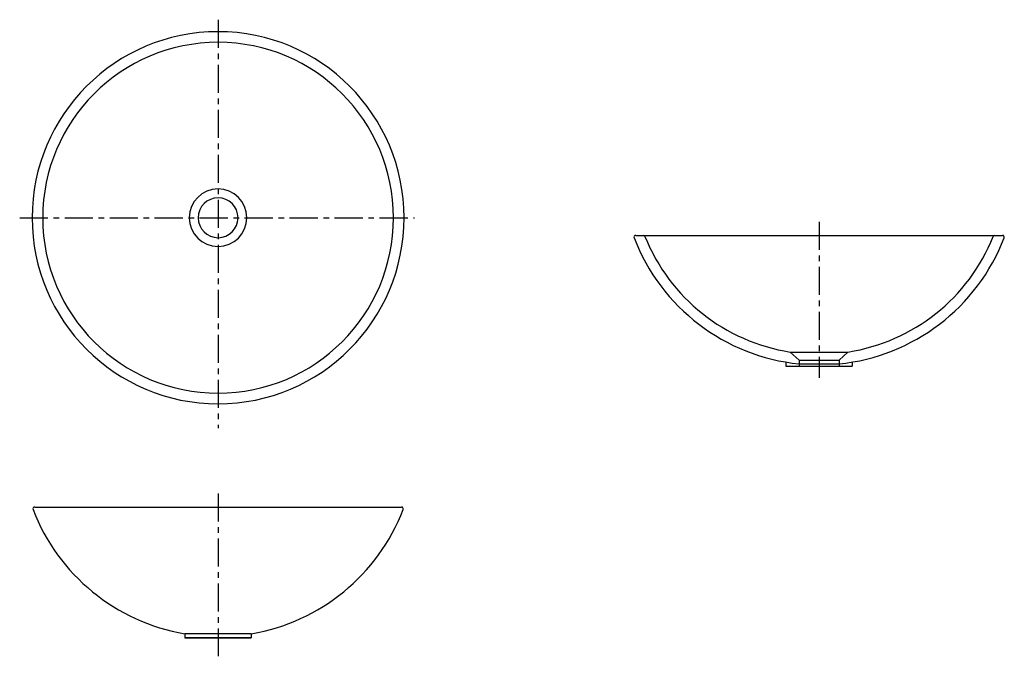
# Model space of a CAD drawing. Header units: millimetres. Extents: x -224 to 888, y -495 to 224.
import ezdxf

# ---------------------------------------------------------------- set-up
doc = ezdxf.new("R2010")
doc.units = ezdxf.units.MM
doc.linetypes.add('CENTER', pattern=[50.8, 31.75, -6.35, 6.35, -6.35])

msp = doc.modelspace()

# ---------------------------------------------------------------- linework, layer by layer
at = {"color": 7, "linetype": 'CENTER'}
for p, q in [((0, 223.538293), (0, -237.41669)), ((-224.017636, 0), (221.654134, 0)), ((678.630263, -4.516177), (678.630263, -180.816052)), ((0, -311.166797), (0, -495.023779))]:
    msp.add_line(p, q, dxfattribs=at)
at = {"color": 7, "linetype": 'Continuous'}
for p, q in [((471.524297, -19.944113), (885.73623, -19.944113)), ((646.130263, -151.570734), (656.130263, -160.944113)), ((646.130263, -151.570734), (711.130263, -151.570734)), ((711.130263, -151.570734), (701.130263, -160.944113)), ((641.130263, -162.91534), (641.130263, -167.381275)), ((656.130263, -160.944113), (656.130263, -167.381275)), ((656.130263, -160.944113), (701.130263, -160.944113)), ((656.130263, -164.944113), (701.130263, -164.944113)), ((701.130263, -160.944113), (701.130263, -167.381275)), ((716.130263, -162.91534), (716.130263, -167.381275)), ((641.130263, -167.381275), (716.130263, -167.381275)), ((-207.105966, -326.594733), (207.105966, -326.594733)), ((-37.5, -469.56596), (-37.5, -474.031895)), ((37.5, -469.56596), (-37.5, -469.56596)), ((-37.5, -474.031895), (37.5, -474.031895)), ((37.5, -474.031895), (-37.5, -474.031895)), ((37.5, -469.56596), (37.5, -474.031895))]:
    msp.add_line(p, q, dxfattribs=at)
for centre, radius, start, end in [((0, 0), 210, 0, 359.99999), ((0, 0), 198, 0, 359.99999), ((0, 0), 32.5, 0, 359.99999), ((0, 0), 22.5, 0, 359.99999), ((471.524297, -21.944113), 2, 89.999997, 201.077774), ((480.121877, -21.944113), 2, 21.905818, 89.999997), ((678.630263, 57.879163), 211.956385, -158.094177, -98.820151), ((678.630263, 57.879163), 211.956385, -81.179844, -21.905818), ((877.138649, -21.944113), 2, 89.999997, 158.094177), ((885.73623, -21.944113), 2, -21.077779, 89.999997), ((678.630263, 57.879163), 223.956385, -158.922216, -95.766002), ((678.630263, 57.879163), 223.956385, -84.233993, -21.077779), ((-207.105966, -328.594733), 2, 89.999997, 201.077774), ((0, -248.771457), 223.956385, -158.922216, -99.639198), ((0, -248.771457), 223.956385, -80.360797, -21.077779), ((207.105966, -328.594733), 2, -21.077779, 89.999997)]:
    msp.add_arc(centre, radius, start, end, dxfattribs=at)

doc.saveas('drawing.dxf')
